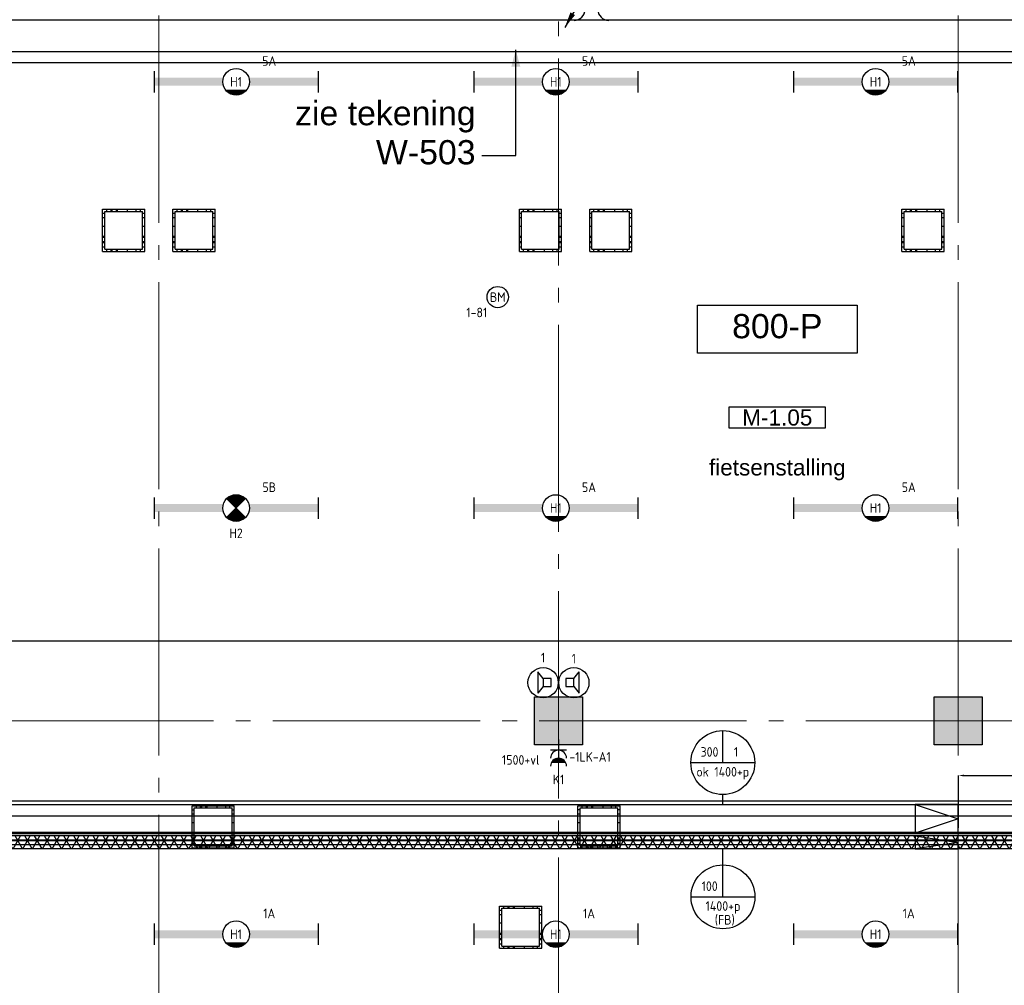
# Model space of a CAD drawing. Header units: millimetres. Extents: x -38031 to 123247, y -16330 to 129979.
# Tile 114 of 235: x 38055 to 47293, y 11818 to 20880. Entities that reach past the tile are written whole.
import ezdxf
from ezdxf.enums import TextEntityAlignment as Align

# ---------------------------------------------------------------- set-up
doc = ezdxf.new("R2010")
doc.units = ezdxf.units.MM
doc.header["$LTSCALE"] = 50
doc.linetypes.add('STYLE_11', pattern=[5, 3.888855, -0.416718, 0.277786, -0.416641])
for name, color, linetype in [('AB$1A---_ATTRIB035', 8, 'Continuous'), ('AB$1A---_ATTRIB050', 8, 'Continuous'), ('AL$1A---_ALGEMEEN', 8, 'Continuous'), ('AM$1A---_ARCERING', 8, 'Continuous'), ('AT$1A---_TEKST100', 8, 'Continuous'), ('BOUWKUNDIG', 8, 'Continuous'), ('EB6511--_ATTRIB', 2, 'Continuous'), ('EL6131--_KG', 3, 'Continuous'), ('EL6131--_KG_ARC', 1, 'Continuous'), ('EL6222--', 3, 'Continuous'), ('EL6311--', 3, 'Continuous'), ('EL6311--NV', 7, 'Continuous'), ('EL6421--', 3, 'Continuous'), ('EL6511--', 3, 'Continuous'), ('EM6131--', 1, 'Continuous'), ('lengte voedingskabels', 3, 'Continuous'), ('versterkte strook', 7, 'Continuous'), ('Vloerdoos verdieping', 51, 'Continuous')]:
    doc.layers.add(name, color=color, linetype=linetype)
doc.layers.add('stramien', color=1, linetype='STYLE_11', lineweight=15)
doc.styles.add('Arial', font='ARIAL.TTF')
doc.styles.add('BURO-018', font='iso.shx', dxfattribs={"height": 90})
doc.styles.get("Standard").update_dxf_attribs({"font": 'iso.shx'})
doc.dimstyles.new('STABICAD', dxfattribs={"dimscale": 100, "dimtxt": 1.3, "dimasz": 1, "dimexe": 0, "dimexo": 0, "dimgap": 1.5, "dimtad": 0, "dimdec": 0, "dimrnd": 10, "dimzin": 0, "dimdsep": 46, "dimtxsty": 'Standard', "dimblk1": 'OBLIQUE', "dimblk2": 'OBLIQUE', "dimsah": 1, "dimcen": -3, "dimclrd": 1, "dimclre": 1, "dimclrt": 1, "dimadec": 0, "dimazin": 0, "dimtfac": 1, "dimtdec": 0, "dimtofl": 0, "dimtmove": 2, "dimatfit": 3, "dimfxl": 0, "dimtvp": 1.055556, "dimtolj": 1, "dimtzin": 0, "dimarcsym": 0})

# ---------------------------------------------------------------- blocks, each defined once
blk = doc.blocks.new('111304AW')
at = {"color": 0, "linetype": 'Continuous'}
for p, q in [((1.3, 5.25), (-1.3, 5.25)), ((1.16, 5.05), (-1.16, 5.05)), ((0.96, 4.85), (-0.96, 4.85)), ((0.65, 4.65), (-0.65, 4.65)), ((0, 1), (0, 4.5)), ((-1.5, 3), (1.5, 3))]:
    blk.add_line(p, q, dxfattribs=at)
for centre in [(0, 6), (0, 4.5)]:
    blk.add_arc(centre, 1.5, 180, 0, dxfattribs=at)
at = {"color": 0, "linetype": 'Continuous', "style": 'BURO-018'}
for tag, p in [('E_GKAST', (0, 11.5)), ('E_GROEP', (0, 8.5)), ('E_SGROEP', (4.5, 8.5))]:
    blk.add_attdef(tag, text='', height=1.8, dxfattribs=at).set_placement(p, align=Align.MIDDLE)
at = {"color": 0, "linetype": 'Continuous', "style": 'BURO-018', "flags": 1}
for tag, p in [('E_VERMCODE', (13, 8.5)), ('E_MATCODE', (0, 0))]:
    blk.add_attdef(tag, text='', height=1.8, dxfattribs=at).set_placement(p, align=Align.MIDDLE)
blk = doc.blocks.new('1115B6WD')
at = {"color": 0, "linetype": 'Continuous'}
for p, q in [((1.88, -1.65), (-1.88, -1.65)), ((1.68, -1.85), (-1.68, -1.85)), ((1.43, -2.05), (-1.43, -2.05)), ((1.09, -2.25), (-1.09, -2.25)), ((0.5, -2.45), (-0.5, -2.45))]:
    blk.add_line(p, q, dxfattribs=at)
blk = doc.blocks.new('1115B61540-WD2')
at = {"color": 0}
for p, q in [((-15.4, 2), (-15.4, -2)), ((15.4, 2), (15.4, -2))]:
    blk.add_line(p, q, dxfattribs=at)
at = {"color": 0, "linetype": 'Continuous'}
blk.add_circle((0, 0), 2.5, dxfattribs=at)
at = {"color": 0}
for points in [[(-2.5, 0.75), (-15.4, 0.75), (-2.5, -0.75), (-15.4, -0.75)], [(2.5, 0.75), (15.4, 0.75), (2.5, -0.75), (15.4, -0.75)]]:
    blk.add_solid(points, dxfattribs=at)
at = {"color": 0, "zscale": 100}
blk.add_blockref('1115B6WD', (0, 0), dxfattribs=at)
at = {"color": 0, "linetype": 'Continuous', "style": 'BURO-018'}
for tag, p in [('E_GKAST', (0, 8)), ('E_GROEP', (0, 5)), ('E_SGROEP', (4.5, 5)), ('E_ARMCODE', (0, 0)), ('E_SLET', (4.5, -3))]:
    blk.add_attdef(tag, text='', height=1.8, dxfattribs=at).set_placement(p, align=Align.MIDDLE)
blk = doc.blocks.new('E00018')
at = {"color": 0, "linetype": 'Continuous'}
for p, q in [((-1.77, -1.77), (1.77, 1.77)), ((1.77, -1.77), (-1.77, 1.77))]:
    blk.add_line(p, q, dxfattribs=at)
at = {"color": 0, "linetype": 'Continuous', "const_width": 2.5}
for points in [[(-0.88, 0.88, -0.198912), (0, 1.25, -0.198912), (0.88, 0.88, -1)], [(-0.88, -0.88, 0.198912), (0, -1.25, 0.198912), (0.88, -0.88, 1)]]:
    blk.add_lwpolyline(points, format="xyb", dxfattribs=at)
blk = doc.blocks.new('1115B61540-NO1')
at = {"color": 0}
for p, q in [((-15.4, 2), (-15.4, -2)), ((15.4, 2), (15.4, -2))]:
    blk.add_line(p, q, dxfattribs=at)
at = {"color": 0, "linetype": 'Continuous'}
blk.add_circle((0, 0), 2.5, dxfattribs=at)
at = {"color": 0}
for points in [[(-2.5, 0.75), (-15.4, 0.75), (-2.5, -0.75), (-15.4, -0.75)], [(2.5, 0.75), (15.4, 0.75), (2.5, -0.75), (15.4, -0.75)]]:
    blk.add_solid(points, dxfattribs=at)
at = {"color": 0, "zscale": 100}
blk.add_blockref('E00018', (0, 0), dxfattribs=at)
at = {"color": 0, "linetype": 'Continuous', "style": 'BURO-018'}
for tag, p in [('E_GKAST', (0, 8)), ('E_GROEP', (0, 5)), ('E_SGROEP', (4.5, 5)), ('E_ARMCODE', (0, 0)), ('E_SLET', (4.5, -3))]:
    blk.add_attdef(tag, text='', height=1.8, dxfattribs=at).set_placement(p, align=Align.MIDDLE)
blk = doc.blocks.new('E00103')
at = {"color": 0, "linetype": 'Continuous'}
for p, q in [((0, 6), (0, 12)), ((-6, 6), (6, 6))]:
    blk.add_line(p, q, dxfattribs=at)
blk.add_circle((0, 6), 6, dxfattribs=at)
at = {"color": 0, "linetype": 'Continuous', "style": 'BURO-018'}
for tag, p in [('E_TEXT1', (-2.5, 8)), ('E_TEXT3', (2.5, 8)), ('E_TEXT6', (0, 4))]:
    blk.add_attdef(tag, text='', height=1.8, dxfattribs=at).set_placement(p, align=Align.MIDDLE)
blk = doc.blocks.new('E00098')
at = {"color": 0, "linetype": 'Continuous'}
blk.add_line((0, 0), (-5, -8.66), dxfattribs=at)
blk.add_lwpolyline([(-5, -8.66, 0, 1, 0), (-3.5, -6.06, 1, 1, 0)], format="xyseb", dxfattribs=at)
blk = doc.blocks.new('E-GK-AH-78676767')
at = {"color": 0, "linetype": 'Continuous'}
blk.add_line((-60, 103), (60, 103), dxfattribs=at)
for centre, start, end in [((-163, 103), 270, 0), ((163, 103), 180, 270)]:
    blk.add_arc(centre, 103, start, end, dxfattribs=at)
blk = doc.blocks.new('E00123')
at = {"color": 0, "linetype": 'Continuous'}
blk.add_circle((0, 0), 2, dxfattribs=at)
at = {"color": 0, "linetype": 'Continuous', "style": 'BURO-018'}
for tag, p in [('E_TEXT1', (0, 4.5)), ('E_TEXT2', (0, 0))]:
    blk.add_attdef(tag, text='', height=1.8, dxfattribs=at).set_placement(p, align=Align.MIDDLE)
at = {"color": 0, "linetype": 'Continuous', "style": 'BURO-018', "flags": 1}
blk.add_attdef('E_MATCODE', (0, 0), '', height=1.8, dxfattribs=at)
blk = doc.blocks.new('*D163')
at = {"layer": 'EM6131--', "color": 1, "lineweight": -2}
for p, q in [((46862.9, 13295.2), (46862.9, 13787.3)), ((46912.9, 13787.3), (54309.7, 13787.3)), ((54359.7, 13295.2), (54359.7, 13787.3))]:
    blk.add_line(p, q, dxfattribs=at)
at = {"layer": 'EM6131--', "color": 1}
for points in [[(46912.9, 13795.6), (46912.9, 13779), (46862.9, 13787.3)], [(54309.7, 13795.6), (54309.7, 13779), (54359.7, 13787.3)]]:
    blk.add_solid(points, dxfattribs=at)
at = {"layer": 'EM6131--', "color": 1, "insert": (50611.3, 13855.9), "char_height": 65, "attachment_point": 5}
blk.add_mtext('\\A1;GOOT TEGEN PLAFOND IVM VLUCHTWEG', dxfattribs=at)
blk = doc.blocks.new('_Oblique')
at = {"color": 0, "linetype": 'ByBlock', "lineweight": -2}
blk.add_line((-0.5, -0.5), (0.5, 0.5), dxfattribs=at)
blk = doc.blocks.new('VLOERDOOS')
at = {"layer": 'Vloerdoos verdieping'}
for p, q in [((0, 395), (395, 395)), ((0, 395), (0, 0)), ((20, 375), (20, 20)), ((20, 375), (375, 375)), ((40, 375), (40, 395)), ((80, 375), (80, 395)), ((90, 375), (90, 395)), ((130, 375), (130, 395)), ((140, 375), (140, 395)), ((235, 375), (235, 395)), ((315, 375), (315, 395)), ((355, 375), (355, 395)), ((375, 375), (375, 20)), ((395, 395), (395, 0)), ((0, 355), (20, 355)), ((0, 315), (20, 315)), ((0, 305), (20, 305)), ((375, 355), (395, 355)), ((375, 315), (395, 315)), ((375, 305), (395, 305)), ((0, 265), (20, 265)), ((0, 255), (20, 255)), ((375, 265), (395, 265)), ((375, 255), (395, 255)), ((0, 160), (20, 160)), ((375, 160), (395, 160)), ((0, 80), (20, 80)), ((0, 40), (20, 40)), ((0, 0), (395, 0)), ((20, 20), (375, 20)), ((40, 0), (40, 20)), ((80, 0), (80, 20)), ((90, 0), (90, 20)), ((130, 0), (130, 20)), ((140, 0), (140, 20)), ((235, 0), (235, 20)), ((315, 0), (315, 20)), ((355, 0), (355, 20)), ((375, 80), (395, 80)), ((375, 40), (395, 40))]:
    blk.add_line(p, q, dxfattribs=at)
blk = doc.blocks.new('E00497')
at = {"color": 0}
for p, q in [((0, 0.75), (1, 2)), ((1, -2), (1, 2)), ((0, 0.75), (-1.5, 0.75)), ((0, -0.75), (0, 0.75)), ((-1.5, -0.75), (0, -0.75)), ((0, -0.75), (1, -2))]:
    blk.add_line(p, q, dxfattribs=at)
blk.add_line((-1.5, 0.75), (-1.5, -0.75))
blk.add_circle((0, 0), 2.84, dxfattribs=at)
at = {"color": 0, "linetype": 'Continuous', "style": 'BURO-018'}
blk.add_attdef('E_TEXT1', text='', height=1.8, dxfattribs=at).set_placement((0, 4.5), align=Align.MIDDLE)
at = {"color": 0, "linetype": 'Continuous', "style": 'BURO-018', "flags": 1}
blk.add_attdef('E_MATCODE', text='', height=1.8, dxfattribs=at).set_placement((0, 0), align=Align.MIDDLE)
blk = doc.blocks.new('Callout-1')
at = {"layer": 'AL$1A---_ALGEMEEN', "color": 0}
for p, q in [((0, 317.5), (0, 0)), ((0, 0), (990.9, 0))]:
    blk.add_line(p, q, dxfattribs=at)
at = {"layer": 'AL$1A---_ALGEMEEN', "color": 0, "lineweight": 25}
blk.add_line((975, 0), (990.9, 0), dxfattribs=at)
blk.add_solid([(990.9, 0), (832.1, -42.5), (832.1, 42.5)], dxfattribs=at)
at = {"color": 0}
blk.add_wipeout([(571.5, 377.2), (571.5, 2223.9), (-158.8, 2223.9), (-158.8, 377.2)], dxfattribs=at).dxf.layer = 'AL$1A---_ALGEMEEN'
at = {"layer": 'AT$1A---_TEKST100', "insert": (509.9, 377.2), "char_height": 227.287, "width": 1846.746, "attachment_point": 3, "rotation": 270, "line_spacing_factor": 0.967741, "style": 'Arial'}
blk.add_mtext('{\\C256;\\lzie tekening W-503}', dxfattribs=at)
blk = doc.blocks.new('peilmaat plg klein')
at = {"layer": 'AL$1A---_ALGEMEEN', "color": 0, "flags": 1}
for tag, p in [('onderdeel', (-750, -634.1)), ('patchnr', (-750, -1043.2)), ('toestelnr', (-750, -1452.3))]:
    blk.add_attdef(tag, p, '', height=227.3, dxfattribs=at)
at = {"color": 0}
blk.add_wipeout([(-750, 225), (750, 225), (750, -225), (-750, -225)], dxfattribs=at).dxf.layer = 'AL$1A---_ALGEMEEN'
at = {"layer": 'AL$1A---_ALGEMEEN', "color": 0}
blk.add_lwpolyline([(-750, 225), (750, 225), (750, -225), (-750, -225)], close=True, dxfattribs=at)
at = {"layer": 'AL$1A---_ALGEMEEN', "color": 0, "style": 'Arial'}
blk.add_attdef('peil', text='', height=227.3, dxfattribs=at).set_placement((0, 141.2), align=Align.TOP_CENTER)
blk = doc.blocks.new('ruimtenummer')
at = {"layer": 'AL$1A---_ALGEMEEN', "color": 0, "flags": 1}
for tag, p in [('peil', (-450, -397.1)), ('onderdeel', (-450, -669.8))]:
    blk.add_attdef(tag, p, '', height=151.5, dxfattribs=at)
at = {"color": 0}
blk.add_wipeout([(-450, 100), (450, 100), (450, -100), (-450, -100)], dxfattribs=at).dxf.layer = 'AL$1A---_ALGEMEEN'
at = {"layer": 'AL$1A---_ALGEMEEN', "color": 0}
blk.add_lwpolyline([(-450, 100), (450, 100), (450, -100), (-450, -100)], close=True, dxfattribs=at)
at = {"layer": 'AL$1A---_ALGEMEEN', "color": 0, "style": 'Arial'}
blk.add_attdef('ruimtenummer', text='', height=151.5, dxfattribs=at).set_placement((0, 78), align=Align.TOP_CENTER)
blk = doc.blocks.new('tekst 12 pts')
at = {"layer": 'AL$1A---_ALGEMEEN', "color": 0, "style": 'Arial'}
blk.add_attdef('naam_ruimte', text='', height=151.5, dxfattribs=at).set_placement((0, -41.1), align=Align.TOP_CENTER)
at = {"layer": 'AL$1A---_ALGEMEEN', "color": 0, "flags": 1}
for tag, p in [('oppervlakte', (-264.6, -1003)), ('stramiennummer', (-264.6, -1275.7))]:
    blk.add_attdef(tag, p, '', height=151.5, dxfattribs=at)
blk = doc.blocks.new('200254 W 210 11-06-2007')
at = {"layer": 'AM$1A---_ARCERING', "linetype": 'Continuous', "lineweight": 0}
for points in [[(6686, -10462.6), (7136, -10462.6), (7136, -10912.6), (6686, -10912.6)], [(10436, -10462.6), (10886, -10462.6), (10886, -10912.6), (10436, -10912.6)]]:
    blk.add_hatch(color=256, dxfattribs=at).paths.add_polyline_path(points)
at = {"layer": 'AL$1A---_ALGEMEEN'}
for points in [[(6686, -10462.6), (7136, -10462.6), (7136, -10912.6), (6686, -10912.6)], [(10436, -10462.6), (10886, -10462.6), (10886, -10912.6), (10436, -10912.6)]]:
    blk.add_lwpolyline(points, close=True, dxfattribs=at)
at = {"layer": 'stramien', "ltscale": 10}
for p, q in [((3161, -41013.6), (3161, 36216.4)), ((10661, -41013.6), (10661, 36216.4)), ((6911, -38914.6), (6911, 22365.4)), ((-40770, -10687.6), (65524.3, -10687.6))]:
    blk.add_line(p, q, dxfattribs=at)
at = {"layer": 'AL$1A---_ALGEMEEN', "rotation": 90}
blk.add_blockref('Callout-1', (6510.2, -5380.6), dxfattribs=at)
at = {"layer": 'AL$1A---_ALGEMEEN'}
ref = blk.add_blockref('peilmaat plg klein', (8963.5, -7010.6), dxfattribs=at)
ref.add_attrib('peil', '800-P', dxfattribs={"layer": 'AB$1A---_ATTRIB050', "height": 227.29, "style": 'Arial'}).set_placement((8963.5, -6869.4), align=Align.TOP_CENTER)
ref = blk.add_blockref('ruimtenummer', (8963.5, -7841.5), dxfattribs=dict(at, rotation=180))
ref.add_attrib('ruimtenummer', 'M-1.05', dxfattribs={"layer": 'AB$1A---_ATTRIB035', "height": 151.52, "style": 'Arial'}).set_placement((8963.5, -7764.6), align=Align.TOP_CENTER)
ref = blk.add_blockref('tekst 12 pts', (8963.5, -8192), dxfattribs=dict(at, xscale=-1))
ref.add_attrib('naam_ruimte', 'fietsenstalling', dxfattribs={"layer": 'AB$1A---_ATTRIB035', "height": 151.525, "style": 'Arial'}).set_placement((8963.5, -8233.1), align=Align.TOP_CENTER)
blk.add_lwpolyline([(-6649.1, 6712.4), (11281, 6712.4), (11281, -4407.8), (-6649.1, -4407.8)], close=True, dxfattribs=at)
blk = doc.blocks.new('E-GK-GTC-783C')
at = {"color": 0, "linetype": 'Continuous'}
for p, q in [((-0.5, 60), (0.5, 60)), ((-0.5, -60), (0.5, -60))]:
    blk.add_line(p, q, dxfattribs=at)
blk = doc.blocks.new('E-GK-GTC-10E3C')
at = {"color": 0, "linetype": 'Continuous'}
for p, q in [((-0.5, 135), (0.5, 135)), ((-0.5, -135), (0.5, -135))]:
    blk.add_line(p, q, dxfattribs=at)
blk = doc.blocks.new('E-GK-GTC-1903C')
at = {"color": 0, "linetype": 'Continuous'}
for p, q in [((-0.5, 200), (0.5, 200)), ((-0.5, -200), (0.5, -200))]:
    blk.add_line(p, q, dxfattribs=at)

msp = doc.modelspace()

# ---------------------------------------------------------------- block references
at = {"layer": 'BOUWKUNDIG'}
msp.add_blockref('200254 W 210 11-06-2007', (36199, 24987.6), dxfattribs=at)

# ---------------------------------------------------------------- next in the draw order: hatches: boundary and pattern name
at = {"layer": 'EL6131--_KG_ARC'}
h = msp.add_hatch(dxfattribs=at)
h.set_pattern_fill('NET3', color=256, scale=25, angle=180, style=0)
h.paths.add_polyline_path([(77367.4, 13100), (15207.3, 13100), (15207.3, 13220), (77367.4, 13220)])

# ---------------------------------------------------------------- next in the draw order: linework, layer by layer
at = {"layer": 'EL6131--_KG'}
for p, q in [((46455.9, 13516.5), (46455.9, 13246.5)), ((46860, 13516.5), (46455.9, 13516.5)), ((46455.9, 13516.5), (46860, 13381.5)), ((46860, 13246.5), (46860, 13516.5)), ((46860, 13381.5), (46455.9, 13246.5)), ((46455.9, 13246.5), (46860, 13246.5)), ((46455.9, 13220), (46455.9, 13100)), ((46860, 13220), (46455.9, 13220)), ((46455.9, 13220), (46860, 13160)), ((46860, 13100), (46860, 13220)), ((46860, 13160), (46455.9, 13100)), ((46455.9, 13100), (46860, 13100))]:
    msp.add_line(p, q, dxfattribs=at)
at = {"layer": 'EM6131--'}
for p, q in [((44651.5, 13516.5), (44651.5, 13608.7)), ((44653.1, 12948.8), (44653.1, 13100))]:
    msp.add_line(p, q, dxfattribs=at)
at = {"layer": 'lengte voedingskabels'}
for points in [[(14385, 3275), (15396.3, 3397.6), (15396.3, 13409.9), (77447.8, 13409.9), (77447.8, 38809.9), (83430.7, 38809.9), (98731.5, 38809.9), (98731.5, 46168.8)], [(15296.5, 2239.6), (15296.5, 13243.6), (77303.3, 13243.6), (77303.3, 38752.7), (83474.7, 38752.7)], [(15349.8, 2180.4), (15349.8, 13184.4), (77356.6, 13184.4), (77356.6, 28986.9), (86635, 28986.9)], [(15399.8, 2135.9), (15399.8, 13139.9), (77406.6, 13139.9), (77406.6, 21367.8), (82835.8, 21367.8)], [(15408, 2167), (15408, 13256.8), (56140.9, 13256.8), (56140.9, 17754.6), (55543.7, 17754.6)]]:
    msp.add_lwpolyline(points, dxfattribs=at)
at = {"layer": 'versterkte strook'}
for p, q in [((9526.6, 15050), (104346.1, 15050)), ((9526.6, 13550), (104346.1, 13550))]:
    msp.add_line(p, q, dxfattribs=at)

# ---------------------------------------------------------------- next in the draw order: block references
at = {"layer": 'EL6131--_KG'}
msp.add_blockref('E-GK-AH-78676767', (43418.6, 20873.9, -116), dxfattribs=at)
at = {"layer": 'EL6131--_KG', "rotation": 180}
for name, p, xscale in [('E-GK-GTC-1903C', (42952.1, 20675), 26192.67345597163), ('E-GK-GTC-783C', (46287.3, 13160), 62160.0948413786)]:
    msp.add_blockref(name, p, dxfattribs=dict(at, xscale=xscale))
at = {"layer": 'EL6131--_KG', "xscale": 49076.10745105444}
msp.add_blockref('E-GK-GTC-10E3C', (52668.1, 13381.5), dxfattribs=at)
at = {"layer": 'EL6222--'}
ref = msp.add_blockref('111304AW', (43110, 14175), dxfattribs=dict(at, xscale=50, yscale=50, zscale=50, rotation=180))
ref.add_attrib('E_GROEP', 'K1', dxfattribs={"layer": '0', "color": 1, "linetype": 'Continuous', "height": 90, "style": 'BURO-018'}).set_placement((43110, 13750), align=Align.MIDDLE)
ref.add_attrib('E_GKAST', '-1LK-A1', dxfattribs={"layer": '0', "color": 1, "linetype": 'Continuous', "height": 90, "style": 'BURO-018'}).set_placement((43406.1, 13962.1), align=Align.MIDDLE)
at = {"layer": 'EL6311--'}
ref = msp.add_blockref('1115B61540-WD2', (40084.8, 20297.6), dxfattribs=dict(at, xscale=50, yscale=50, zscale=50))
ref.add_attrib('E_ARMCODE', 'H1', dxfattribs={"layer": '0', "color": 1, "linetype": 'Continuous', "height": 90, "style": 'BURO-018'}).set_placement((40084.8, 20297.6), align=Align.MIDDLE)
ref.add_attrib('E_GROEP', '5A', dxfattribs={"layer": '0', "color": 1, "linetype": 'Continuous', "height": 90, "style": 'BURO-018'}).set_placement((40395.8, 20492.6), align=Align.MIDDLE)
ref = msp.add_blockref('1115B61540-WD2', (43084.8, 20297.6), dxfattribs=dict(at, xscale=50, yscale=50, zscale=50))
ref.add_attrib('E_ARMCODE', 'H1', dxfattribs={"layer": '0', "color": 1, "linetype": 'Continuous', "height": 90, "style": 'BURO-018'}).set_placement((43084.8, 20297.6), align=Align.MIDDLE)
ref.add_attrib('E_GROEP', '5A', dxfattribs={"layer": '0', "color": 1, "linetype": 'Continuous', "height": 90, "style": 'BURO-018'}).set_placement((43395.8, 20492.6), align=Align.MIDDLE)
ref = msp.add_blockref('1115B61540-WD2', (46084.8, 20297.6), dxfattribs=dict(at, xscale=50, yscale=50, zscale=50))
ref.add_attrib('E_ARMCODE', 'H1', dxfattribs={"layer": '0', "color": 1, "linetype": 'Continuous', "height": 90, "style": 'BURO-018'}).set_placement((46084.8, 20297.6), align=Align.MIDDLE)
ref.add_attrib('E_GROEP', '5A', dxfattribs={"layer": '0', "color": 1, "linetype": 'Continuous', "height": 90, "style": 'BURO-018'}).set_placement((46395.8, 20492.6), align=Align.MIDDLE)
ref = msp.add_blockref('1115B61540-WD2', (43084.8, 16297.6), dxfattribs=dict(at, xscale=50, yscale=50, zscale=50))
ref.add_attrib('E_ARMCODE', 'H1', dxfattribs={"layer": '0', "color": 1, "linetype": 'Continuous', "height": 90, "style": 'BURO-018'}).set_placement((43084.8, 16297.6), align=Align.MIDDLE)
ref.add_attrib('E_GROEP', '5A', dxfattribs={"layer": '0', "color": 1, "linetype": 'Continuous', "height": 90, "style": 'BURO-018'}).set_placement((43395.8, 16492.6), align=Align.MIDDLE)
ref = msp.add_blockref('1115B61540-WD2', (46084.8, 16297.6), dxfattribs=dict(at, xscale=50, yscale=50, zscale=50))
ref.add_attrib('E_ARMCODE', 'H1', dxfattribs={"layer": '0', "color": 1, "linetype": 'Continuous', "height": 90, "style": 'BURO-018'}).set_placement((46084.8, 16297.6), align=Align.MIDDLE)
ref.add_attrib('E_GROEP', '5A', dxfattribs={"layer": '0', "color": 1, "linetype": 'Continuous', "height": 90, "style": 'BURO-018'}).set_placement((46395.8, 16492.6), align=Align.MIDDLE)
ref = msp.add_blockref('1115B61540-WD2', (40084.8, 12297.6), dxfattribs=dict(at, xscale=50, yscale=50, zscale=50))
ref.add_attrib('E_ARMCODE', 'H1', dxfattribs={"layer": '0', "color": 1, "linetype": 'Continuous', "height": 90, "style": 'BURO-018'}).set_placement((40084.8, 12297.6), align=Align.MIDDLE)
ref.add_attrib('E_GROEP', '1A', dxfattribs={"layer": '0', "color": 1, "linetype": 'Continuous', "height": 90, "style": 'BURO-018'}).set_placement((40395.8, 12492.6), align=Align.MIDDLE)
ref = msp.add_blockref('1115B61540-WD2', (43084.8, 12297.6), dxfattribs=dict(at, xscale=50, yscale=50, zscale=50))
ref.add_attrib('E_ARMCODE', 'H1', dxfattribs={"layer": '0', "color": 1, "linetype": 'Continuous', "height": 90, "style": 'BURO-018'}).set_placement((43084.8, 12297.6), align=Align.MIDDLE)
ref.add_attrib('E_GROEP', '1A', dxfattribs={"layer": '0', "color": 1, "linetype": 'Continuous', "height": 90, "style": 'BURO-018'}).set_placement((43395.8, 12492.6), align=Align.MIDDLE)
ref = msp.add_blockref('1115B61540-WD2', (46084.8, 12297.6), dxfattribs=dict(at, xscale=50, yscale=50, zscale=50))
ref.add_attrib('E_ARMCODE', 'H1', dxfattribs={"layer": '0', "color": 1, "linetype": 'Continuous', "height": 90, "style": 'BURO-018'}).set_placement((46084.8, 12297.6), align=Align.MIDDLE)
ref.add_attrib('E_GROEP', '1A', dxfattribs={"layer": '0', "color": 1, "linetype": 'Continuous', "height": 90, "style": 'BURO-018'}).set_placement((46395.8, 12492.6), align=Align.MIDDLE)
at = {"layer": 'EL6311--NV'}
ref = msp.add_blockref('1115B61540-NO1', (40084.8, 16297.6), dxfattribs=dict(at, xscale=50, yscale=50, zscale=50))
ref.add_attrib('E_ARMCODE', 'H2', dxfattribs={"layer": '0', "color": 1, "linetype": 'Continuous', "height": 90, "style": 'BURO-018'}).set_placement((40084.8, 16060.3), align=Align.MIDDLE)
ref.add_attrib('E_GROEP', '5B', dxfattribs={"layer": '0', "color": 1, "linetype": 'Continuous', "height": 90, "style": 'BURO-018'}).set_placement((40395.8, 16492.6), align=Align.MIDDLE)
at = {"layer": 'EL6421--'}
ref = msp.add_blockref('E00497', (42965.7, 14658.8), dxfattribs=dict(at, xscale=50, yscale=50, zscale=50, rotation=180))
ref.add_attrib('E_TEXT1', '1', dxfattribs={"layer": '0', "color": 1, "linetype": 'Continuous', "height": 90, "style": 'BURO-018'}).set_placement((42965.4, 14894.1), align=Align.MIDDLE)
ref = msp.add_blockref('E00497', (43253.8, 14658.8), dxfattribs=dict(at, xscale=50, yscale=50, zscale=50))
ref.add_attrib('E_TEXT1', '1', dxfattribs={"layer": '0', "color": 1, "linetype": 'Continuous', "height": 90, "style": 'BURO-018'}).set_placement((43253.8, 14883.8), align=Align.MIDDLE)
at = {"layer": 'EL6511--'}
ref = msp.add_blockref('E00123', (42540.1, 18276.9), dxfattribs=dict(at, xscale=50, yscale=50, zscale=50))
ref.add_attrib('E_TEXT2', 'BM', dxfattribs={"layer": 'EB6511--_ATTRIB', "color": 1, "linetype": 'Continuous', "height": 90, "style": 'BURO-018'}).set_placement((42540.1, 18276.9), align=Align.MIDDLE)
ref.add_attrib('E_TEXT1', '1-81', dxfattribs={"layer": 'EB6511--_ATTRIB', "color": 1, "linetype": 'Continuous', "height": 90, "style": 'BURO-018'}).set_placement((42343.2, 18133), align=Align.MIDDLE)
at = {"layer": 'EM6131--', "xscale": 50, "yscale": 50, "zscale": 50}
msp.add_blockref('E00098', (43418.6, 21239.6, -116), dxfattribs=at)
at = {"layer": 'EM6131--'}
ref = msp.add_blockref('E00103', (44651.5, 13608.7), dxfattribs=dict(at, xscale=50, yscale=50, zscale=50))
ref.add_attrib('E_TEXT1', '300', dxfattribs={"layer": '0', "color": 1, "linetype": 'Continuous', "height": 90, "style": 'BURO-018'}).set_placement((44526.5, 14008.7), align=Align.MIDDLE)
ref.add_attrib('E_TEXT3', '1', dxfattribs={"layer": '0', "color": 1, "linetype": 'Continuous', "height": 90, "style": 'BURO-018'}).set_placement((44776.5, 14008.7), align=Align.MIDDLE)
ref.add_attrib('E_TEXT6', 'ok 1400+p', dxfattribs={"layer": '0', "color": 1, "linetype": 'Continuous', "height": 90, "style": 'BURO-018'}).set_placement((44651.5, 13808.7), align=Align.MIDDLE)
ref = msp.add_blockref('E00103', (44653.1, 12348.8), dxfattribs=dict(at, xscale=50, yscale=50, zscale=50))
ref.add_attrib('E_TEXT1', '100', dxfattribs={"layer": '0', "color": 1, "linetype": 'Continuous', "height": 90, "style": 'BURO-018'}).set_placement((44528.1, 12748.8), align=Align.MIDDLE)
ref.add_attrib('E_TEXT6', '1400+p', dxfattribs={"layer": '0', "color": 1, "linetype": 'Continuous', "height": 90, "style": 'BURO-018'}).set_placement((44653.1, 12548.8), align=Align.MIDDLE)
at = {"layer": 'Vloerdoos verdieping', "rotation": 90}
for p in [(39227.5, 18705.9), (39887.5, 18705.9), (43137.5, 18705.9), (43797.5, 18705.9), (46727.5, 18705.9), (40067.5, 13108.3), (43687.5, 13108.7), (42952.1, 12165.9)]:
    msp.add_blockref('VLOERDOOS', p, dxfattribs=at)

# ---------------------------------------------------------------- next in the draw order: texts
at = {"layer": 'EL6222--', "color": 1, "style": 'BURO-018'}
msp.add_text('1500+vl', height=90, dxfattribs=at).set_placement((42579.6, 13888.5))
at = {"layer": 'EM6131--'}
msp.add_text('(FB)', height=90, dxfattribs=at).set_placement((44576.2, 12388))

# ---------------------------------------------------------------- next in the draw order: dimensions: what is measured, and where the dimension line sits
dim = msp.add_linear_dim(base=(54359.7, 13787.3), p1=(46862.9, 13295.2), p2=(54359.7, 13295.2), text='GOOT TEGEN PLAFOND IVM VLUCHTWEG', dimstyle='STABICAD', override={"dimscale": 50, "dimsah": 0}, dxfattribs=at)
dim.commit()
dim.dimension.update_dxf_attribs({"geometry": '*D163', "text_midpoint": (50611.3, 13855.9)})

doc.saveas('drawing.dxf')
